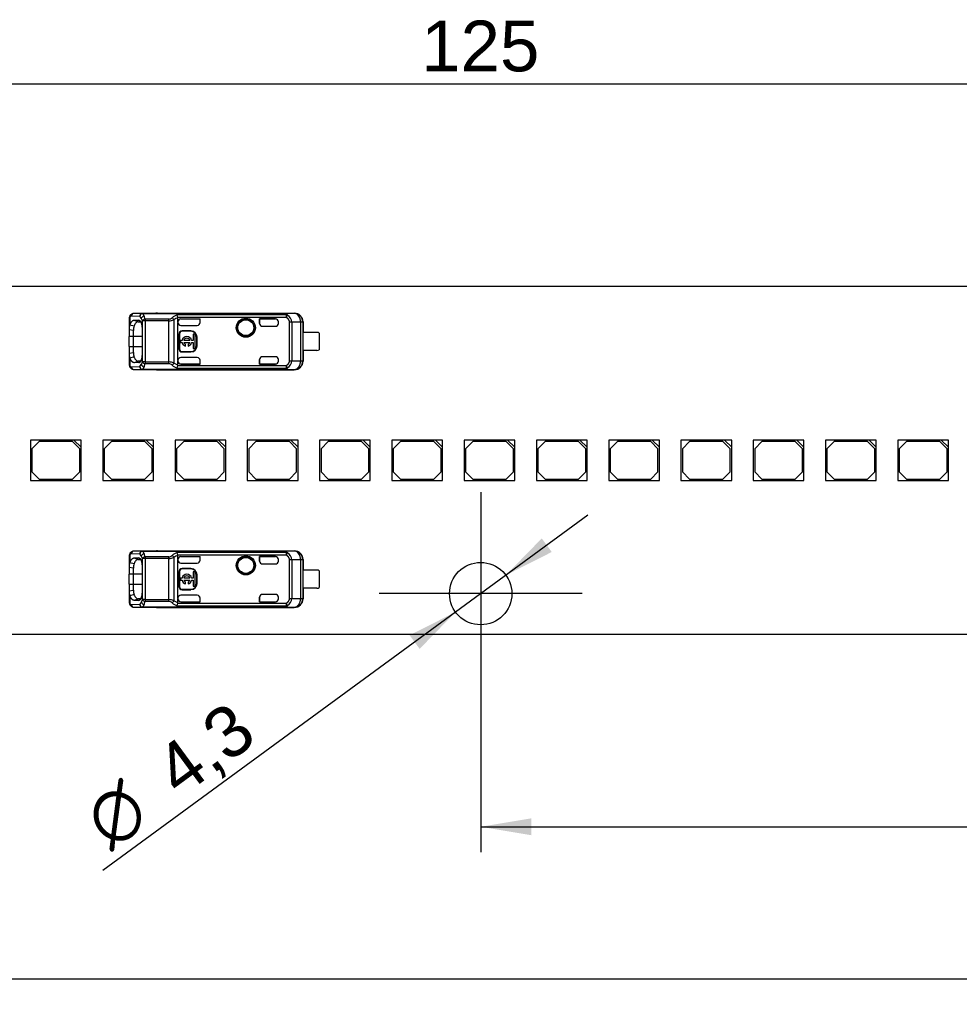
# Model space of a CAD drawing. Header units: millimetres. Extents: x 7 to 819, y 15 to 587.
# Tile 16 of 32: x 171 to 236, y 404 to 472. Entities that reach past the tile are written whole.
import ezdxf
from ezdxf.enums import TextEntityAlignment as Align
from ezdxf.lldxf.tags import DXFTag

# ---------------------------------------------------------------- set-up
doc = ezdxf.new("R2010")
doc.units = ezdxf.units.MM
doc.layers.add('Default', color=7, linetype='Continuous')
doc.layers.add('LINLED_560X24MM_', color=7, linetype='Continuous')
doc.styles.add('SEACAD_Arial', font='arial.ttf')
doc.styles.add('SEACAD_Solid_Edge_ANSI1_Symbols', font='semeca1.ttf')
tags = doc.linetypes.add('CENTER2', pattern=[28.575, 19.05, -3.175, 3.175, -3.175]).pattern_tags.tags
tags[10:11] = [DXFTag(74, 4), DXFTag(75, 0), DXFTag(340, '0'), DXFTag(46, 0.0), DXFTag(50, 0.0), DXFTag(44, 0.0), DXFTag(45, 0.0)]
tags[8:9] = [DXFTag(74, 4), DXFTag(75, 0), DXFTag(340, '0'), DXFTag(46, 0.0), DXFTag(50, 0.0), DXFTag(44, 0.0), DXFTag(45, 0.0)]
tags[6:7] = [DXFTag(74, 4), DXFTag(75, 0), DXFTag(340, '0'), DXFTag(46, 0.0), DXFTag(50, 0.0), DXFTag(44, 0.0), DXFTag(45, 0.0)]
tags[4:5] = [DXFTag(74, 4), DXFTag(75, 0), DXFTag(340, '0'), DXFTag(46, 0.0), DXFTag(50, 0.0), DXFTag(44, 0.0), DXFTag(45, 0.0)]
doc.dimstyles.new('ISO', dxfattribs={"dimtxt": 3.5, "dimasz": 3.5, "dimexe": 1.75, "dimexo": 0, "dimgap": 0.875, "dimtad": 1, "dimtxsty": 'SEACAD_Arial', "dimblk1": '_SE_FILLED', "dimblk2": '_SE_FILLED', "dimsah": 1, "dimcen": 1.75, "dimadec": 0, "dimazin": 0, "dimtfac": 0.5, "dimtdec": 3, "dimtmove": 0, "dimatfit": 3, "dimfxl": 1, "dimarcsym": 0})

# ---------------------------------------------------------------- blocks, each defined once
blk = doc.blocks.new('SEANNOT_GROUP9')
at = {"layer": 'Default', "color": 7, "linetype": 'CENTER2'}
for p, q in [((202.52, 439.412), (202.52, 425.412)), ((209.52, 432.412), (195.52, 432.412))]:
    blk.add_line(p, q, dxfattribs=at)
blk = doc.blocks.new('SE2')
at = {"layer": 'LINLED_560X24MM_', "color": 7, "linetype": 'Continuous'}
for p, q in [((262.87, 453.612), (142.17, 453.612)), ((178.27, 451.356), (178.27, 450.608)), ((178.33, 451.512), (178.33, 450.959)), ((179.006, 451.538), (178.424, 451.552)), ((179.194, 451.738), (178.612, 451.752)), ((180.219, 451.752), (178.612, 451.752)), ((178.615, 451.277), (178.943, 451.274)), ((178.615, 451.277), (178.898, 451.175)), ((178.898, 451.175), (179.064, 451.173)), ((178.993, 451.256), (178.943, 451.274)), ((179.186, 448.396), (179.186, 451.228)), ((179.374, 451.228), (179.186, 451.228)), ((179.194, 451.738), (179.194, 451.733)), ((179.194, 451.738), (188.982, 451.738)), ((179.194, 451.733), (188.982, 451.733)), ((181.014, 451.353), (179.374, 451.353)), ((179.374, 451.353), (179.374, 451.228)), ((181.014, 451.228), (179.374, 451.228)), ((179.374, 451.228), (179.374, 448.396)), ((180.22, 451.762), (180.22, 451.752)), ((180.22, 451.762), (189.666, 451.762)), ((181.014, 451.228), (181.014, 451.353)), ((181.014, 448.396), (181.014, 451.228)), ((181.354, 451.305), (181.354, 448.319)), ((189.11, 451.647), (181.576, 451.647)), ((189.11, 451.468), (181.635, 451.468)), ((181.637, 451.167), (181.637, 451.45)), ((181.637, 451.167), (181.637, 451.122)), ((181.637, 448.502), (181.637, 451.122)), ((181.837, 451.367), (183.17, 451.367)), ((181.837, 451.367), (181.837, 451.367)), ((181.837, 451.367), (183.167, 451.367)), ((183.167, 451.117), (183.167, 451.367)), ((183.17, 451.367), (183.167, 451.367)), ((183.167, 451.117), (183.17, 451.122)), ((183.17, 451.122), (183.17, 451.367)), ((187.27, 451.367), (187.27, 451.062)), ((188.37, 451.367), (187.27, 451.367)), ((187.27, 451.367), (187.273, 451.367)), ((187.273, 451.062), (187.273, 451.367)), ((187.273, 451.367), (188.37, 451.367)), ((188.37, 451.367), (188.37, 451.367)), ((188.57, 451.062), (188.57, 451.167)), ((189.654, 451.745), (188.982, 451.738)), ((188.982, 451.733), (188.982, 451.738)), ((189.11, 451.647), (189.11, 451.468)), ((189.11, 451.468), (189.196, 451.633)), ((189.338, 448.485), (189.338, 451.139)), ((189.491, 451.139), (189.338, 451.139)), ((190.113, 451.145), (189.491, 451.139)), ((189.491, 451.139), (189.491, 448.485)), ((189.656, 451.745), (189.666, 451.762)), ((190.253, 451.145), (190.113, 451.145)), ((190.113, 448.478), (190.113, 451.145)), ((190.27, 451.162), (190.253, 451.145)), ((190.253, 451.145), (190.253, 448.478)), ((190.27, 451.162), (190.27, 450.437)), ((178.57, 450.568), (178.27, 450.609)), ((178.27, 450.609), (178.27, 450.162)), ((178.33, 450.957), (178.612, 450.884)), ((178.57, 450.162), (178.57, 450.568)), ((179.166, 450.662), (179.166, 448.962)), ((181.837, 450.922), (182.97, 450.922)), ((181.937, 450.538), (181.937, 450.512)), ((182.537, 450.538), (181.937, 450.538)), ((182.537, 450.512), (181.937, 450.512)), ((182.537, 450.512), (182.537, 450.538)), ((187.27, 451.062), (187.273, 451.062)), ((187.47, 450.862), (188.37, 450.862)), ((190.268, 449.187), (190.268, 450.437)), ((191.22, 450.437), (190.268, 450.437)), ((178.57, 450.162), (178.27, 450.162)), ((178.27, 449.462), (178.27, 450.162)), ((179.166, 450.162), (178.57, 450.162)), ((178.57, 449.462), (178.57, 450.162)), ((181.737, 450.312), (181.71, 450.312)), ((181.71, 450.312), (181.71, 449.312)), ((181.737, 450.312), (181.737, 449.312)), ((181.921, 449.878), (181.817, 449.878)), ((181.817, 449.878), (181.817, 449.746)), ((182.458, 449.878), (182.045, 449.878)), ((182.685, 449.878), (182.582, 449.878)), ((182.817, 450.306), (182.685, 450.306)), ((182.685, 450.306), (182.685, 449.878)), ((182.817, 449.318), (182.817, 450.306)), ((182.963, 450.112), (182.937, 450.112)), ((182.937, 449.512), (182.937, 450.112)), ((182.963, 449.512), (182.963, 450.112)), ((191.37, 450.387), (191.37, 449.237)), ((178.27, 449.462), (178.57, 449.462)), ((178.27, 449.462), (178.27, 449.015)), ((178.57, 449.462), (179.166, 449.462)), ((178.57, 449.056), (178.57, 449.462)), ((181.71, 449.312), (181.737, 449.312)), ((181.817, 449.746), (181.921, 449.746)), ((181.937, 449.112), (181.937, 449.085)), ((181.937, 449.112), (182.537, 449.112)), ((181.937, 449.085), (182.537, 449.085)), ((182.045, 449.746), (182.458, 449.746)), ((182.169, 449.485), (182.169, 449.611)), ((182.335, 449.611), (182.335, 449.485)), ((182.537, 449.085), (182.537, 449.112)), ((182.582, 449.746), (182.685, 449.746)), ((182.685, 449.746), (182.685, 449.318)), ((182.685, 449.318), (182.817, 449.318)), ((182.937, 449.512), (182.963, 449.512)), ((191.22, 449.187), (190.268, 449.187)), ((190.27, 449.187), (190.27, 448.462)), ((178.27, 449.015), (178.57, 449.056)), ((178.27, 449.016), (178.27, 448.268)), ((178.612, 448.741), (178.33, 448.668)), ((178.33, 448.665), (178.33, 448.112)), ((178.898, 448.449), (178.615, 448.347)), ((179.066, 448.45), (178.898, 448.449)), ((179.374, 448.396), (179.186, 448.396)), ((179.374, 448.396), (181.014, 448.396)), ((179.374, 448.396), (179.374, 448.27)), ((181.014, 448.27), (181.014, 448.396)), ((181.637, 448.502), (181.637, 448.456)), ((181.637, 448.174), (181.637, 448.456)), ((182.97, 448.702), (181.837, 448.702)), ((183.167, 448.257), (183.167, 448.511)), ((183.17, 448.502), (183.167, 448.511)), ((183.17, 448.256), (183.17, 448.502)), ((187.273, 448.562), (187.27, 448.562)), ((187.27, 448.562), (187.27, 448.256)), ((187.273, 448.257), (187.273, 448.562)), ((188.37, 448.762), (187.47, 448.762)), ((188.57, 448.456), (188.57, 448.562)), ((189.338, 448.485), (189.491, 448.485)), ((189.491, 448.485), (190.113, 448.478)), ((190.113, 448.478), (190.253, 448.478)), ((190.253, 448.478), (190.27, 448.462)), ((178.424, 448.072), (179.006, 448.085)), ((178.612, 447.872), (179.194, 447.885)), ((178.612, 447.872), (180.219, 447.872)), ((178.943, 448.349), (178.615, 448.347)), ((178.943, 448.349), (178.998, 448.369)), ((179.194, 447.891), (179.194, 447.885)), ((179.194, 447.891), (188.982, 447.891)), ((188.982, 447.885), (179.194, 447.885)), ((181.014, 448.27), (179.374, 448.27)), ((180.22, 447.872), (180.22, 447.862)), ((180.22, 447.862), (189.666, 447.862)), ((181.637, 448.174), (181.354, 448.319)), ((181.577, 447.976), (189.11, 447.976)), ((181.637, 448.174), (181.635, 448.156)), ((181.635, 448.156), (189.11, 448.156)), ((181.837, 448.257), (183.167, 448.257)), ((181.837, 448.257), (181.837, 448.256)), ((181.837, 448.256), (183.17, 448.256)), ((183.17, 448.256), (183.167, 448.257)), ((187.27, 448.256), (187.273, 448.257)), ((187.27, 448.256), (188.37, 448.256)), ((187.273, 448.257), (188.37, 448.257)), ((188.37, 448.256), (188.37, 448.257)), ((188.982, 447.885), (188.982, 447.891)), ((188.982, 447.885), (189.654, 447.878)), ((189.11, 448.156), (189.11, 447.976)), ((189.196, 447.99), (189.11, 448.156)), ((189.666, 447.862), (189.656, 447.878)), ((174.467, 443.012), (171.467, 443.012)), ((171.467, 443.012), (171.467, 440.212)), ((174.967, 443.012), (174.467, 443.012)), ((174.467, 443.012), (174.967, 442.512)), ((174.967, 442.512), (174.967, 443.012)), ((179.452, 443.012), (176.452, 443.012)), ((176.452, 443.012), (176.452, 440.212)), ((179.952, 443.012), (179.452, 443.012)), ((179.452, 443.012), (179.952, 442.512)), ((179.952, 442.512), (179.952, 443.012)), ((184.437, 443.012), (181.437, 443.012)), ((181.437, 443.012), (181.437, 440.212)), ((184.937, 443.012), (184.437, 443.012)), ((184.437, 443.012), (184.937, 442.512)), ((184.937, 442.512), (184.937, 443.012)), ((189.422, 443.012), (186.422, 443.012)), ((186.422, 443.012), (186.422, 440.212)), ((189.922, 443.012), (189.422, 443.012)), ((189.422, 443.012), (189.922, 442.512)), ((189.922, 442.512), (189.922, 443.012)), ((194.407, 443.012), (191.407, 443.012)), ((191.407, 443.012), (191.407, 440.212)), ((194.907, 443.012), (194.407, 443.012)), ((194.407, 443.012), (194.907, 442.512)), ((194.907, 442.512), (194.907, 443.012)), ((199.392, 443.012), (196.392, 443.012)), ((196.392, 443.012), (196.392, 440.212)), ((199.892, 443.012), (199.392, 443.012)), ((199.392, 443.012), (199.892, 442.512)), ((199.892, 442.512), (199.892, 443.012)), ((204.377, 443.012), (201.377, 443.012)), ((201.377, 443.012), (201.377, 440.212)), ((204.877, 443.012), (204.377, 443.012)), ((204.377, 443.012), (204.877, 442.512)), ((204.877, 442.512), (204.877, 443.012)), ((209.362, 443.012), (206.362, 443.012)), ((206.362, 443.012), (206.362, 440.212)), ((209.862, 443.012), (209.362, 443.012)), ((209.362, 443.012), (209.862, 442.512)), ((209.862, 442.512), (209.862, 443.012)), ((214.347, 443.012), (211.347, 443.012)), ((211.347, 443.012), (211.347, 440.212)), ((214.847, 443.012), (214.347, 443.012)), ((214.347, 443.012), (214.847, 442.512)), ((214.847, 442.512), (214.847, 443.012)), ((219.332, 443.012), (216.332, 443.012)), ((216.332, 443.012), (216.332, 440.212)), ((219.832, 443.012), (219.332, 443.012)), ((219.332, 443.012), (219.832, 442.512)), ((219.832, 442.512), (219.832, 443.012)), ((224.317, 443.012), (221.317, 443.012)), ((221.317, 443.012), (221.317, 440.212)), ((224.817, 443.012), (224.317, 443.012)), ((224.317, 443.012), (224.817, 442.512)), ((224.817, 442.512), (224.817, 443.012)), ((229.302, 443.012), (226.302, 443.012)), ((226.302, 443.012), (226.302, 440.212)), ((229.802, 443.012), (229.302, 443.012)), ((229.302, 443.012), (229.802, 442.512)), ((229.802, 442.512), (229.802, 443.012)), ((234.287, 443.012), (231.287, 443.012)), ((231.287, 443.012), (231.287, 440.212)), ((234.787, 443.012), (234.287, 443.012)), ((234.287, 443.012), (234.787, 442.512)), ((234.787, 442.512), (234.787, 443.012)), ((172.067, 442.912), (171.567, 442.412)), ((171.567, 442.412), (171.567, 440.812)), ((174.367, 442.912), (172.067, 442.912)), ((174.867, 442.412), (174.367, 442.912)), ((174.867, 440.812), (174.867, 442.412)), ((174.967, 440.212), (174.967, 442.512)), ((177.052, 442.912), (176.552, 442.412)), ((176.552, 442.412), (176.552, 440.812)), ((179.352, 442.912), (177.052, 442.912)), ((179.852, 442.412), (179.352, 442.912)), ((179.852, 440.812), (179.852, 442.412)), ((179.952, 440.212), (179.952, 442.512)), ((182.037, 442.912), (181.537, 442.412)), ((181.537, 442.412), (181.537, 440.812)), ((184.337, 442.912), (182.037, 442.912)), ((184.837, 442.412), (184.337, 442.912)), ((184.837, 440.812), (184.837, 442.412)), ((184.937, 440.212), (184.937, 442.512)), ((187.022, 442.912), (186.522, 442.412)), ((186.522, 442.412), (186.522, 440.812)), ((189.322, 442.912), (187.022, 442.912)), ((189.822, 442.412), (189.322, 442.912)), ((189.822, 440.812), (189.822, 442.412)), ((189.922, 440.212), (189.922, 442.512)), ((192.007, 442.912), (191.507, 442.412)), ((191.507, 442.412), (191.507, 440.812)), ((194.307, 442.912), (192.007, 442.912)), ((194.807, 442.412), (194.307, 442.912)), ((194.807, 440.812), (194.807, 442.412)), ((194.907, 440.212), (194.907, 442.512)), ((196.992, 442.912), (196.492, 442.412)), ((196.492, 442.412), (196.492, 440.812)), ((199.292, 442.912), (196.992, 442.912)), ((199.792, 442.412), (199.292, 442.912)), ((199.792, 440.812), (199.792, 442.412)), ((199.892, 440.212), (199.892, 442.512)), ((201.977, 442.912), (201.477, 442.412)), ((201.477, 442.412), (201.477, 440.812)), ((204.277, 442.912), (201.977, 442.912)), ((204.777, 442.412), (204.277, 442.912)), ((204.777, 440.812), (204.777, 442.412)), ((204.877, 440.212), (204.877, 442.512)), ((206.962, 442.912), (206.462, 442.412)), ((206.462, 442.412), (206.462, 440.812)), ((209.262, 442.912), (206.962, 442.912)), ((209.762, 442.412), (209.262, 442.912)), ((209.762, 440.812), (209.762, 442.412)), ((209.862, 440.212), (209.862, 442.512)), ((211.947, 442.912), (211.447, 442.412)), ((211.447, 442.412), (211.447, 440.812)), ((214.247, 442.912), (211.947, 442.912)), ((214.747, 442.412), (214.247, 442.912)), ((214.747, 440.812), (214.747, 442.412)), ((214.847, 440.212), (214.847, 442.512)), ((216.932, 442.912), (216.432, 442.412)), ((216.432, 442.412), (216.432, 440.812)), ((219.232, 442.912), (216.932, 442.912)), ((219.732, 442.412), (219.232, 442.912)), ((219.732, 440.812), (219.732, 442.412)), ((219.832, 440.212), (219.832, 442.512)), ((221.917, 442.912), (221.417, 442.412)), ((221.417, 442.412), (221.417, 440.812)), ((224.217, 442.912), (221.917, 442.912)), ((224.717, 442.412), (224.217, 442.912)), ((224.717, 440.812), (224.717, 442.412)), ((224.817, 440.212), (224.817, 442.512)), ((226.902, 442.912), (226.402, 442.412)), ((226.402, 442.412), (226.402, 440.812)), ((229.202, 442.912), (226.902, 442.912)), ((229.702, 442.412), (229.202, 442.912)), ((229.702, 440.812), (229.702, 442.412)), ((229.802, 440.212), (229.802, 442.512)), ((231.887, 442.912), (231.387, 442.412)), ((231.387, 442.412), (231.387, 440.812)), ((234.187, 442.912), (231.887, 442.912)), ((234.687, 442.412), (234.187, 442.912)), ((234.687, 440.812), (234.687, 442.412)), ((234.787, 440.212), (234.787, 442.512)), ((171.567, 440.812), (172.067, 440.312)), ((172.067, 440.312), (174.367, 440.312)), ((174.367, 440.312), (174.867, 440.812)), ((176.552, 440.812), (177.052, 440.312)), ((177.052, 440.312), (179.352, 440.312)), ((179.352, 440.312), (179.852, 440.812)), ((181.537, 440.812), (182.037, 440.312)), ((182.037, 440.312), (184.337, 440.312)), ((184.337, 440.312), (184.837, 440.812)), ((186.522, 440.812), (187.022, 440.312)), ((187.022, 440.312), (189.322, 440.312)), ((189.322, 440.312), (189.822, 440.812)), ((191.507, 440.812), (192.007, 440.312)), ((192.007, 440.312), (194.307, 440.312)), ((194.307, 440.312), (194.807, 440.812)), ((196.492, 440.812), (196.992, 440.312)), ((196.992, 440.312), (199.292, 440.312)), ((199.292, 440.312), (199.792, 440.812)), ((201.477, 440.812), (201.977, 440.312)), ((201.977, 440.312), (204.277, 440.312)), ((204.277, 440.312), (204.777, 440.812)), ((206.462, 440.812), (206.962, 440.312)), ((206.962, 440.312), (209.262, 440.312)), ((209.262, 440.312), (209.762, 440.812)), ((211.447, 440.812), (211.947, 440.312)), ((211.947, 440.312), (214.247, 440.312)), ((214.247, 440.312), (214.747, 440.812)), ((216.432, 440.812), (216.932, 440.312)), ((216.932, 440.312), (219.232, 440.312)), ((219.232, 440.312), (219.732, 440.812)), ((221.417, 440.812), (221.917, 440.312)), ((221.917, 440.312), (224.217, 440.312)), ((224.217, 440.312), (224.717, 440.812)), ((226.402, 440.812), (226.902, 440.312)), ((226.902, 440.312), (229.202, 440.312)), ((229.202, 440.312), (229.702, 440.812)), ((231.387, 440.812), (231.887, 440.312)), ((231.887, 440.312), (234.187, 440.312)), ((234.187, 440.312), (234.687, 440.812)), ((171.467, 440.212), (174.967, 440.212)), ((176.452, 440.212), (179.952, 440.212)), ((181.437, 440.212), (184.937, 440.212)), ((186.422, 440.212), (189.922, 440.212)), ((191.407, 440.212), (194.907, 440.212)), ((196.392, 440.212), (199.892, 440.212)), ((201.377, 440.212), (204.877, 440.212)), ((206.362, 440.212), (209.862, 440.212)), ((211.347, 440.212), (214.847, 440.212)), ((216.332, 440.212), (219.832, 440.212)), ((221.317, 440.212), (224.817, 440.212)), ((226.302, 440.212), (229.802, 440.212)), ((231.287, 440.212), (234.787, 440.212)), ((178.27, 434.956), (178.27, 434.208)), ((178.33, 435.112), (178.33, 434.559)), ((179.006, 435.138), (178.424, 435.152)), ((179.194, 435.338), (178.612, 435.352)), ((180.219, 435.352), (178.612, 435.352)), ((178.615, 434.877), (178.943, 434.874)), ((178.615, 434.877), (178.898, 434.775)), ((178.993, 434.856), (178.943, 434.874)), ((179.186, 431.996), (179.186, 434.828)), ((179.374, 434.828), (179.186, 434.828)), ((179.194, 435.338), (179.194, 435.333)), ((179.194, 435.338), (188.982, 435.338)), ((179.194, 435.333), (188.982, 435.333)), ((181.014, 434.953), (179.374, 434.953)), ((179.374, 434.953), (179.374, 434.828)), ((181.014, 434.828), (179.374, 434.828)), ((179.374, 434.828), (179.374, 431.996)), ((180.22, 435.362), (180.22, 435.352)), ((180.22, 435.362), (189.666, 435.362)), ((181.014, 434.828), (181.014, 434.953)), ((181.014, 431.996), (181.014, 434.828)), ((181.354, 434.905), (181.354, 431.919)), ((189.11, 435.247), (181.576, 435.247)), ((189.11, 435.068), (181.635, 435.068)), ((181.637, 434.767), (181.637, 435.05)), ((181.837, 434.967), (183.17, 434.967)), ((181.837, 434.967), (181.837, 434.967)), ((181.837, 434.967), (183.167, 434.967)), ((183.167, 434.717), (183.167, 434.967)), ((183.17, 434.967), (183.167, 434.967)), ((183.17, 434.722), (183.17, 434.967)), ((187.27, 434.967), (187.27, 434.662)), ((188.37, 434.967), (187.27, 434.967)), ((187.27, 434.967), (187.273, 434.967)), ((187.273, 434.662), (187.273, 434.967)), ((187.273, 434.967), (188.37, 434.967)), ((188.37, 434.967), (188.37, 434.967)), ((189.654, 435.345), (188.982, 435.338)), ((188.982, 435.333), (188.982, 435.338)), ((189.11, 435.247), (189.11, 435.068)), ((189.11, 435.068), (189.196, 435.233)), ((189.656, 435.345), (189.666, 435.362)), ((178.57, 434.168), (178.27, 434.209)), ((178.27, 434.209), (178.27, 433.762)), ((178.33, 434.557), (178.612, 434.484)), ((178.57, 433.762), (178.57, 434.168)), ((178.898, 434.775), (179.064, 434.773)), ((179.166, 434.262), (179.166, 432.562)), ((181.637, 434.767), (181.637, 434.722)), ((181.637, 432.102), (181.637, 434.722)), ((181.837, 434.522), (182.97, 434.522)), ((181.937, 434.138), (181.937, 434.112)), ((182.537, 434.138), (181.937, 434.138)), ((182.537, 434.112), (182.537, 434.138)), ((183.167, 434.717), (183.17, 434.722)), ((187.27, 434.662), (187.273, 434.662)), ((187.47, 434.462), (188.37, 434.462)), ((188.57, 434.662), (188.57, 434.767)), ((189.338, 432.085), (189.338, 434.739)), ((189.491, 434.739), (189.338, 434.739)), ((190.113, 434.745), (189.491, 434.739)), ((189.491, 434.739), (189.491, 432.085)), ((190.253, 434.745), (190.113, 434.745)), ((190.113, 432.078), (190.113, 434.745)), ((190.27, 434.762), (190.253, 434.745)), ((190.253, 434.745), (190.253, 432.078)), ((190.27, 434.762), (190.27, 434.037)), ((178.57, 433.762), (178.27, 433.762)), ((178.27, 433.062), (178.27, 433.762)), ((179.166, 433.762), (178.57, 433.762)), ((178.57, 433.062), (178.57, 433.762)), ((181.737, 433.912), (181.71, 433.912)), ((181.71, 433.912), (181.71, 432.912)), ((181.737, 433.912), (181.737, 432.912)), ((181.921, 433.478), (181.817, 433.478)), ((181.817, 433.478), (181.817, 433.346)), ((182.537, 434.112), (181.937, 434.112)), ((182.458, 433.478), (182.045, 433.478)), ((182.685, 433.478), (182.582, 433.478)), ((182.817, 433.906), (182.685, 433.906)), ((182.685, 433.906), (182.685, 433.478)), ((182.817, 432.918), (182.817, 433.906)), ((182.963, 433.712), (182.937, 433.712)), ((182.937, 433.112), (182.937, 433.712)), ((182.963, 433.112), (182.963, 433.712)), ((190.268, 432.787), (190.268, 434.037)), ((191.22, 434.037), (190.268, 434.037)), ((191.37, 433.987), (191.37, 432.837)), ((178.27, 433.062), (178.57, 433.062)), ((178.27, 433.062), (178.27, 432.615)), ((178.57, 433.062), (179.166, 433.062)), ((178.57, 432.656), (178.57, 433.062)), ((181.71, 432.912), (181.737, 432.912)), ((181.817, 433.346), (181.921, 433.346)), ((182.045, 433.346), (182.458, 433.346)), ((182.169, 433.085), (182.169, 433.211)), ((182.335, 433.211), (182.335, 433.085)), ((182.582, 433.346), (182.685, 433.346)), ((182.685, 433.346), (182.685, 432.918)), ((182.685, 432.918), (182.817, 432.918)), ((182.937, 433.112), (182.963, 433.112)), ((191.22, 432.787), (190.268, 432.787)), ((190.27, 432.787), (190.27, 432.062)), ((178.27, 432.615), (178.57, 432.656)), ((178.27, 432.616), (178.27, 431.868)), ((178.612, 432.341), (178.33, 432.268)), ((178.33, 432.265), (178.33, 431.712)), ((181.637, 432.102), (181.637, 432.056)), ((182.97, 432.302), (181.837, 432.302)), ((181.937, 432.712), (181.937, 432.685)), ((181.937, 432.712), (182.537, 432.712)), ((181.937, 432.685), (182.537, 432.685)), ((182.537, 432.685), (182.537, 432.712)), ((183.167, 431.857), (183.167, 432.111)), ((183.17, 432.102), (183.167, 432.111)), ((183.17, 431.856), (183.17, 432.102)), ((187.273, 432.162), (187.27, 432.162)), ((187.27, 432.162), (187.27, 431.856)), ((187.273, 431.857), (187.273, 432.162)), ((188.37, 432.362), (187.47, 432.362)), ((188.57, 432.056), (188.57, 432.162)), ((189.338, 432.085), (189.491, 432.085)), ((189.491, 432.085), (190.113, 432.078)), ((178.424, 431.672), (179.006, 431.685)), ((178.612, 431.472), (179.194, 431.485)), ((178.612, 431.472), (180.219, 431.472)), ((178.898, 432.049), (178.615, 431.947)), ((178.943, 431.949), (178.615, 431.947)), ((179.066, 432.05), (178.898, 432.049)), ((178.943, 431.949), (178.998, 431.969)), ((179.374, 431.996), (179.186, 431.996)), ((179.194, 431.491), (179.194, 431.485)), ((179.194, 431.491), (188.982, 431.491)), ((188.982, 431.485), (179.194, 431.485)), ((179.374, 431.996), (181.014, 431.996)), ((179.374, 431.996), (179.374, 431.87)), ((181.014, 431.87), (179.374, 431.87)), ((180.22, 431.472), (180.22, 431.462)), ((180.22, 431.462), (189.666, 431.462)), ((181.014, 431.87), (181.014, 431.996)), ((181.637, 431.774), (181.354, 431.919)), ((181.577, 431.576), (189.11, 431.576)), ((181.637, 431.774), (181.635, 431.756)), ((181.635, 431.756), (189.11, 431.756)), ((181.637, 431.774), (181.637, 432.056)), ((181.837, 431.857), (183.167, 431.857)), ((181.837, 431.857), (181.837, 431.856)), ((181.837, 431.856), (183.17, 431.856)), ((183.17, 431.856), (183.167, 431.857)), ((187.27, 431.856), (187.273, 431.857)), ((187.27, 431.856), (188.37, 431.856)), ((187.273, 431.857), (188.37, 431.857)), ((188.37, 431.856), (188.37, 431.857)), ((188.982, 431.485), (188.982, 431.491)), ((188.982, 431.485), (189.654, 431.478)), ((189.11, 431.756), (189.11, 431.576)), ((189.196, 431.59), (189.11, 431.756)), ((189.666, 431.462), (189.656, 431.478)), ((190.113, 432.078), (190.253, 432.078)), ((190.253, 432.078), (190.27, 432.062)), ((142.17, 429.612), (262.87, 429.612))]:
    blk.add_line(p, q, dxfattribs=at)
for centre, radius in [((186.32, 450.762), 0.657), ((186.32, 450.762), 0.586), ((186.32, 450.762), 0.552), ((186.32, 450.762), 0.55), ((186.32, 434.362), 0.657), ((186.32, 434.362), 0.586), ((186.32, 434.362), 0.552), ((186.32, 434.362), 0.55), ((202.52, 432.412), 2.15)]:
    blk.add_circle(centre, radius, dxfattribs=at)
for centre, radius, start, end in [((178.659, 451.383), 0.39, 134.6399, 185.43974), ((178.496, 451.535), 0.167, 132.13625, 188.18025), ((178.614, 451.419), 0.333, 89.16651, 133.97303), ((178.619, 451.557), 0.195, 92.0033, 181.51183), ((179.212, 451.527), 0.207, 95.1634, 176.88603), ((178.789, 451.248), 0.362, 26.77466, 53.25524), ((179.36, 451.321), 0.264, 103.13685, 159.99536), ((178.211, 450.943), 1.015, 16.25103, 27.44263), ((179.403, 451.106), 0.249, 96.74482, 150.7526), ((178.921, 451.431), 0.407, 21.14231, 47.85712), ((178.135, 451.072), 1.27, 12.7997, 23.48751), ((180.994, 451.72), 0.368, 273.14824, 312.18165), ((181.004, 452.056), 0.829, 270.69373, 294.97087), ((182.067, 450.44), 1.304, 112.11544, 129.33117), ((181.013, 451.151), 0.374, 24.29758, 52.51656), ((182.122, 450.152), 1.386, 110.5131, 123.67504), ((181.165, 451.412), 0.473, 6.78625, 29.79904), ((189.119, 451.434), 0.213, 68.96322, 92.44914), ((188.908, 451.126), 0.583, 1.24479, 60.4152), ((189.653, 451.145), 0.6, 0.00436, 89.8384), ((179.008, 450.661), 0.741, 156.26512, 184.09749), ((179.708, 450.575), 1.138, 164.20658, 180.38348), ((181.937, 450.312), 0.226, 90, 180), ((181.937, 450.312), 0.2, 90, 180), ((182.537, 450.112), 0.426, 0, 90), ((182.537, 450.112), 0.4, 0, 90), ((188.37, 451.062), 0.2, 270, 0), ((191.22, 450.187), 0.25, 53.1301, 90), ((182.252, 449.812), 0.337, 11.32726, 168.67274), ((182.252, 449.812), 0.217, 17.78466, 162.21534), ((181.937, 449.312), 0.226, 180, 270), ((181.937, 449.312), 0.2, 180, 270), ((182.252, 449.812), 0.337, 191.32726, 255.79581), ((182.252, 449.812), 0.217, 197.78466, 247.56802), ((182.252, 449.812), 0.337, 284.20419, 348.67274), ((182.252, 449.812), 0.217, 292.43198, 342.21534), ((182.537, 449.512), 0.4, 270, 0), ((182.537, 449.512), 0.426, 270, 0), ((191.22, 449.437), 0.25, 270, 306.8699), ((179.013, 448.964), 0.745, 175.97465, 203.65539), ((179.572, 449.03), 1.003, 178.51585, 196.90988), ((178.286, 448.65), 0.935, 332.08348, 344.23539), ((179.404, 448.518), 0.249, 209.28627, 263.16848), ((181.003, 447.562), 0.835, 65.11343, 89.22174), ((188.37, 448.562), 0.2, 0, 90), ((188.91, 448.496), 0.581, 299.46892, 358.87195), ((189.653, 448.479), 0.6, 270.167, 359.99564), ((178.658, 448.24), 0.39, 174.52975, 225.37995), ((178.496, 448.088), 0.168, 171.87116, 227.8744), ((178.614, 448.205), 0.333, 226.0592, 270.82802), ((178.619, 448.066), 0.195, 178.48003, 268.00094), ((178.789, 448.375), 0.362, 306.73963, 333.22778), ((179.212, 448.097), 0.207, 183.11402, 264.83719), ((179.36, 448.303), 0.264, 200.0118, 256.88186), ((178.921, 448.192), 0.407, 312.13882, 338.88527), ((178.131, 448.554), 1.275, 336.52963, 347.17013), ((180.995, 447.904), 0.367, 47.8882, 86.98128), ((180.979, 448.501), 0.417, 308.87868, 334.10694), ((182.046, 449.15), 1.263, 230.3962, 248.22145), ((180.808, 448.324), 0.844, 335.65307, 348.46555), ((189.119, 448.19), 0.213, 267.5508, 291.03601), ((178.659, 434.983), 0.39, 134.6399, 185.43974), ((178.496, 435.135), 0.167, 132.13625, 188.18025), ((178.614, 435.019), 0.333, 89.16651, 133.97303), ((178.619, 435.157), 0.195, 92.0033, 181.51183), ((179.212, 435.127), 0.207, 95.1634, 176.88603), ((178.789, 434.848), 0.362, 26.77466, 53.25524), ((179.36, 434.921), 0.264, 103.13685, 159.99536), ((178.211, 434.543), 1.015, 16.25103, 27.44263), ((179.403, 434.706), 0.249, 96.74482, 150.7526), ((178.921, 435.031), 0.407, 21.14231, 47.85712), ((178.135, 434.672), 1.27, 12.7997, 23.48751), ((180.994, 435.32), 0.368, 273.14824, 312.18165), ((181.004, 435.656), 0.829, 270.69373, 294.97087), ((182.067, 434.04), 1.304, 112.11544, 129.33117), ((181.013, 434.751), 0.374, 24.29758, 52.51656), ((182.122, 433.752), 1.386, 110.5131, 123.67504), ((181.165, 435.012), 0.473, 6.78625, 29.79904), ((189.119, 435.034), 0.213, 68.96322, 92.44914), ((188.908, 434.726), 0.583, 1.24479, 60.4152), ((189.653, 434.745), 0.6, 0.00436, 89.8384), ((179.008, 434.261), 0.741, 156.26512, 184.09749), ((179.708, 434.175), 1.138, 164.20658, 180.38348), ((181.937, 433.912), 0.226, 90, 180), ((182.537, 433.712), 0.426, 0, 90), ((188.37, 434.662), 0.2, 270, 0), ((181.937, 433.912), 0.2, 90, 180), ((182.252, 433.412), 0.337, 11.32726, 168.67274), ((182.252, 433.412), 0.217, 17.78466, 162.21534), ((182.537, 433.712), 0.4, 0, 90), ((191.22, 433.787), 0.25, 53.1301, 90), ((181.937, 432.912), 0.226, 180, 270), ((181.937, 432.912), 0.2, 180, 270), ((182.252, 433.412), 0.337, 191.32726, 255.79581), ((182.252, 433.412), 0.217, 197.78466, 247.56802), ((182.252, 433.412), 0.337, 284.20419, 348.67274), ((182.252, 433.412), 0.217, 292.43198, 342.21534), ((182.537, 433.112), 0.4, 270, 0), ((182.537, 433.112), 0.426, 270, 0), ((191.22, 433.037), 0.25, 270, 306.8699), ((179.013, 432.564), 0.745, 175.97465, 203.65539), ((179.572, 432.63), 1.003, 178.51585, 196.90988), ((188.37, 432.162), 0.2, 0, 90), ((188.91, 432.096), 0.581, 299.46892, 358.87195), ((178.658, 431.84), 0.39, 174.52975, 225.37995), ((178.496, 431.688), 0.168, 171.87116, 227.8744), ((178.614, 431.805), 0.333, 226.0592, 270.82802), ((178.619, 431.666), 0.195, 178.48003, 268.00094), ((178.789, 431.975), 0.362, 306.73963, 333.22778), ((179.212, 431.697), 0.207, 183.11402, 264.83719), ((178.286, 432.25), 0.935, 332.08348, 344.23539), ((179.36, 431.903), 0.264, 200.0118, 256.88186), ((179.404, 432.118), 0.249, 209.28627, 263.16848), ((178.921, 431.792), 0.407, 312.13882, 338.88527), ((178.131, 432.154), 1.275, 336.52963, 347.17013), ((181.003, 431.162), 0.835, 65.11343, 89.22174), ((180.995, 431.504), 0.367, 47.8882, 86.98128), ((180.979, 432.101), 0.417, 308.87868, 334.10694), ((182.046, 432.75), 1.263, 230.3962, 248.22145), ((180.808, 431.924), 0.844, 335.65307, 348.46555), ((189.119, 431.79), 0.213, 267.5508, 291.03601), ((189.653, 432.079), 0.6, 270.167, 359.99564)]:
    blk.add_arc(centre, radius, start, end, dxfattribs=at)
for centre, major_axis, ratio, start_param, end_param in [((178.422, 450.652), (0, -0.9), 0.34204, 3.132977, 3.442996), ((179.194, 451.538), (-0.005, -0.2), 0.939661, 3.16702, 4.734916), ((180.22, 451.162), (0, -0.6), 0.999962, 3.141593, 3.321417), ((181.837, 451.167), (0, -0.2), 0.999994, 3.140535, 4.712389), ((181.837, 451.167), (0, -0.2), 0.999994, 3.140004, 4.712389), ((181.837, 451.122), (0, -0.2), 0.999848, 4.712389, 6.283185), ((182.97, 451.122), (-0.141, -0.141), 0.999695, 0.785246, 2.356347), ((182.967, 451.119), (-0.141, -0.141), 0.999695, 1.570796, 2.343651), ((188.37, 451.167), (0, -0.2), 0.999994, 1.570796, 3.141593), ((188.37, 451.167), (0, -0.2), 0.999994, 1.570796, 3.141593), ((189.653, 451.145), (0.006, -0.6), 0.766027, 1.56283, 3.125796), ((189.67, 451.162), (-0.424, -0.424), 0.999924, 2.356233, 3.933355), ((187.47, 451.062), (0.2, 0), 0.999848, 3.141593, 4.712389), ((187.473, 451.062), (0.2, 0), 0.999848, 3.141593, 4.712389), ((181.837, 448.502), (0, 0.2), 0.999848, 0, 1.570796), ((181.837, 448.457), (0, 0.2), 0.999994, 1.570796, 3.141593), ((181.837, 448.456), (0, 0.2), 0.999994, 1.570796, 3.141593), ((182.97, 448.502), (-0.141, 0.141), 0.999695, 3.926839, 5.497939), ((182.967, 448.504), (-0.141, 0.141), 0.999695, 3.9588, 4.712389), ((187.47, 448.562), (0.2, 0), 0.999848, 1.570796, 3.141593), ((187.473, 448.562), (0.2, 0), 0.999848, 1.570796, 3.141593), ((188.37, 448.457), (0, 0.2), 0.999994, 3.141593, 4.712389), ((188.37, 448.456), (0, 0.2), 0.999994, 3.141593, 4.712389), ((189.653, 448.478), (-0.006, -0.6), 0.766027, 0.015856, 1.578763), ((189.67, 448.462), (-0.424, 0.424), 0.999924, 2.349833, 3.926953), ((178.422, 448.973), (0.001, 0.902), 0.342128, 2.840877, 3.150375), ((179.194, 448.085), (0.005, -0.2), 0.939661, 4.689876, 6.257716), ((180.22, 448.462), (0, -0.6), 0.999962, 6.103357, 6.283185), ((178.422, 434.252), (0, -0.9), 0.34204, 3.132977, 3.442996), ((179.194, 435.138), (-0.005, -0.2), 0.939661, 3.16702, 4.734916), ((180.22, 434.762), (0, -0.6), 0.999962, 3.141593, 3.321417), ((181.837, 434.767), (0, -0.2), 0.999994, 3.140535, 4.712389), ((181.837, 434.767), (0, -0.2), 0.999994, 3.140004, 4.712389), ((188.37, 434.767), (0, -0.2), 0.999994, 1.570796, 3.141593), ((188.37, 434.767), (0, -0.2), 0.999994, 1.570796, 3.141593), ((189.653, 434.745), (0.006, -0.6), 0.766027, 1.56283, 3.125796), ((189.67, 434.762), (-0.424, -0.424), 0.999924, 2.356233, 3.933355), ((181.837, 434.722), (0, -0.2), 0.999848, 4.712389, 6.283185), ((182.97, 434.722), (-0.141, -0.141), 0.999695, 0.785246, 2.356347), ((182.967, 434.719), (-0.141, -0.141), 0.999695, 1.570796, 2.343651), ((187.47, 434.662), (0.2, 0), 0.999848, 3.141593, 4.712389), ((187.473, 434.662), (0.2, 0), 0.999848, 3.141593, 4.712389), ((181.837, 432.102), (0, 0.2), 0.999848, 0, 1.570796), ((182.97, 432.102), (-0.141, 0.141), 0.999695, 3.926839, 5.497939), ((182.967, 432.104), (-0.141, 0.141), 0.999695, 3.9588, 4.712389), ((187.47, 432.162), (0.2, 0), 0.999848, 1.570796, 3.141593), ((187.473, 432.162), (0.2, 0), 0.999848, 1.570796, 3.141593), ((178.422, 432.573), (0.001, 0.902), 0.342128, 2.840877, 3.150375), ((179.194, 431.685), (0.005, -0.2), 0.939661, 4.689876, 6.257716), ((180.22, 432.062), (0, -0.6), 0.999962, 6.103357, 6.283185), ((181.837, 432.057), (0, 0.2), 0.999994, 1.570796, 3.141593), ((181.837, 432.056), (0, 0.2), 0.999994, 1.570796, 3.141593), ((188.37, 432.057), (0, 0.2), 0.999994, 3.141593, 4.712389), ((188.37, 432.056), (0, 0.2), 0.999994, 3.141593, 4.712389), ((189.653, 432.078), (-0.006, -0.6), 0.766027, 0.015856, 1.578763), ((189.67, 432.062), (-0.424, 0.424), 0.999924, 2.349833, 3.926953)]:
    blk.add_ellipse(centre, major_axis=major_axis, ratio=ratio, start_param=start_param, end_param=end_param, dxfattribs=at)
for points, degree, knots in [([(178.33, 451.512), (178.322, 451.505), (178.306, 451.491), (178.289, 451.465), (178.278, 451.433), (178.271, 451.398), (178.27, 451.37), (178.27, 451.356)], 3, [0, 0, 0, 0, 0.20636, 0.408491, 0.607418, 0.804218, 1, 1, 1, 1]), ([(178.898, 451.174), (178.898, 451.175), (178.87, 451.175), (178.817, 451.162), (178.742, 451.103), (178.673, 451.011), (178.632, 450.926), (178.612, 450.885)], 3, [0, 0, 0, 0, 0.000046, 0.262507, 0.516593, 0.762391, 1, 1, 1, 1]), ([(178.943, 451.275), (179.036, 451.267), (179.101, 451.092), (179.166, 450.917), (179.166, 450.662)], 2, [0, 0, 0, 0.5, 0.5, 1, 1, 1]), ([(188.982, 451.738), (188.996, 451.738), (189.024, 451.737), (189.062, 451.732), (189.095, 451.725), (189.13, 451.71), (189.166, 451.684), (189.185, 451.652), (189.196, 451.633)], 3, [0, 0, 0, 0, 0.120723, 0.235221, 0.34634, 0.457185, 0.682198, 1, 1, 1, 1]), ([(189.11, 451.647), (189.108, 451.659), (189.104, 451.68), (189.088, 451.704), (189.063, 451.719), (189.027, 451.729), (188.997, 451.732), (188.982, 451.733)], 3, [0, 0, 0, 0, 0.272042, 0.497908, 0.684926, 0.845835, 1, 1, 1, 1]), ([(189.338, 451.139), (189.336, 451.236), (189.277, 451.323), (189.219, 451.408), (189.11, 451.468)], 2, [0, 0, 0, 0.5, 0.5, 1, 1, 1]), ([(178.615, 448.348), (178.536, 448.346), (178.46, 448.431), (178.386, 448.514), (178.33, 448.665)], 2, [0, 0, 0, 0.50021, 0.50021, 1, 1, 1]), ([(178.612, 448.739), (178.622, 448.718), (178.643, 448.674), (178.677, 448.615), (178.714, 448.561), (178.755, 448.514), (178.8, 448.478), (178.847, 448.453), (178.881, 448.45), (178.898, 448.45)], 3, [0, 0, 0, 0, 0.117572, 0.243562, 0.377981, 0.520832, 0.67212, 0.831843, 1, 1, 1, 1]), ([(179.167, 448.962), (179.164, 448.709), (179.101, 448.532), (179.038, 448.353), (178.944, 448.348)], 2, [0, 0, 0, 0.5, 0.5, 1, 1, 1]), ([(189.11, 448.156), (189.217, 448.215), (189.277, 448.301), (189.336, 448.386), (189.338, 448.485)], 2, [0, 0, 0, 0.5, 0.5, 1, 1, 1]), ([(178.27, 448.268), (178.27, 448.25), (178.272, 448.216), (178.282, 448.174), (178.3, 448.138), (178.32, 448.121), (178.33, 448.112)], 3, [0, 0, 0, 0, 0.244652, 0.491458, 0.742562, 1, 1, 1, 1]), ([(189.196, 447.99), (189.188, 447.977), (189.175, 447.953), (189.149, 447.927), (189.117, 447.906), (189.063, 447.889), (189.01, 447.887), (188.982, 447.885)], 3, [0, 0, 0, 0, 0.225106, 0.406821, 0.546306, 0.765172, 1, 1, 1, 1]), ([(188.982, 447.891), (188.993, 447.891), (189.014, 447.893), (189.042, 447.898), (189.065, 447.906), (189.083, 447.917), (189.097, 447.932), (189.106, 447.951), (189.109, 447.968), (189.11, 447.976)], 3, [0, 0, 0, 0, 0.110474, 0.221192, 0.340028, 0.473427, 0.625996, 0.800833, 1, 1, 1, 1]), ([(178.33, 435.112), (178.322, 435.105), (178.306, 435.091), (178.289, 435.065), (178.278, 435.033), (178.271, 434.998), (178.27, 434.97), (178.27, 434.956)], 3, [0, 0, 0, 0, 0.20636, 0.408491, 0.607418, 0.804218, 1, 1, 1, 1]), ([(178.943, 434.875), (179.036, 434.867), (179.101, 434.692), (179.166, 434.517), (179.166, 434.262)], 2, [0, 0, 0, 0.5, 0.5, 1, 1, 1]), ([(188.982, 435.338), (188.996, 435.338), (189.024, 435.337), (189.062, 435.332), (189.095, 435.325), (189.13, 435.31), (189.166, 435.284), (189.185, 435.252), (189.196, 435.233)], 3, [0, 0, 0, 0, 0.120723, 0.235221, 0.34634, 0.457185, 0.682198, 1, 1, 1, 1]), ([(189.11, 435.247), (189.108, 435.259), (189.104, 435.28), (189.088, 435.304), (189.063, 435.319), (189.027, 435.329), (188.997, 435.332), (188.982, 435.333)], 3, [0, 0, 0, 0, 0.272042, 0.497908, 0.684926, 0.845835, 1, 1, 1, 1]), ([(189.338, 434.739), (189.336, 434.836), (189.277, 434.923), (189.219, 435.008), (189.11, 435.068)], 2, [0, 0, 0, 0.5, 0.5, 1, 1, 1]), ([(178.898, 434.774), (178.898, 434.775), (178.87, 434.775), (178.817, 434.762), (178.742, 434.703), (178.673, 434.611), (178.632, 434.526), (178.612, 434.485)], 3, [0, 0, 0, 0, 0.000046, 0.262507, 0.516593, 0.762391, 1, 1, 1, 1]), ([(178.615, 431.948), (178.536, 431.946), (178.46, 432.031), (178.386, 432.114), (178.33, 432.265)], 2, [0, 0, 0, 0.50021, 0.50021, 1, 1, 1]), ([(178.612, 432.339), (178.622, 432.318), (178.643, 432.274), (178.677, 432.215), (178.714, 432.161), (178.755, 432.114), (178.8, 432.078), (178.847, 432.053), (178.881, 432.05), (178.898, 432.05)], 3, [0, 0, 0, 0, 0.117572, 0.243562, 0.377981, 0.520832, 0.67212, 0.831843, 1, 1, 1, 1]), ([(179.167, 432.562), (179.164, 432.309), (179.101, 432.132), (179.038, 431.953), (178.944, 431.948)], 2, [0, 0, 0, 0.5, 0.5, 1, 1, 1]), ([(189.11, 431.756), (189.217, 431.815), (189.277, 431.901), (189.336, 431.986), (189.338, 432.085)], 2, [0, 0, 0, 0.5, 0.5, 1, 1, 1]), ([(178.27, 431.868), (178.27, 431.85), (178.272, 431.816), (178.282, 431.774), (178.3, 431.738), (178.32, 431.721), (178.33, 431.712)], 3, [0, 0, 0, 0, 0.244652, 0.491458, 0.742562, 1, 1, 1, 1]), ([(189.196, 431.59), (189.188, 431.577), (189.175, 431.553), (189.149, 431.527), (189.117, 431.506), (189.063, 431.489), (189.01, 431.487), (188.982, 431.485)], 3, [0, 0, 0, 0, 0.225106, 0.406821, 0.546306, 0.765172, 1, 1, 1, 1]), ([(188.982, 431.491), (188.993, 431.491), (189.014, 431.493), (189.042, 431.498), (189.065, 431.506), (189.083, 431.517), (189.097, 431.532), (189.106, 431.551), (189.109, 431.568), (189.11, 431.576)], 3, [0, 0, 0, 0, 0.110474, 0.221192, 0.340028, 0.473427, 0.625996, 0.800833, 1, 1, 1, 1])]:
    blk.add_open_spline(points, degree=degree, knots=knots, dxfattribs=at)
for points, degree in [([(178.33, 450.959), (178.447, 451.277), (178.615, 451.277)], 2), ([(181.635, 451.468), (181.635, 451.466), (181.636, 451.462), (181.636, 451.456), (181.637, 451.452), (181.637, 451.45)], 3), ([(178.33, 434.559), (178.447, 434.877), (178.615, 434.877)], 2), ([(181.635, 435.068), (181.635, 435.066), (181.636, 435.062), (181.636, 435.056), (181.637, 435.052), (181.637, 435.05)], 3)]:
    blk.add_open_spline(points, degree=degree, dxfattribs=at)
blk = doc.blocks.new('DMBLK10')
at = {"layer": 'Default', "linetype": 'Continuous'}
for points in [[(206.02, 415.742), (206.02, 416.909), (202.52, 416.326)], [(324.02, 415.742), (327.52, 416.326), (324.02, 416.909)]]:
    blk.add_hatch(color=7, dxfattribs=at).paths.add_polyline_path(points)
at = {"layer": 'Default', "color": 7, "linetype": 'Continuous'}
for p, q in [((202.52, 432.412), (202.52, 414.576)), ((327.52, 432.412), (327.52, 414.576)), ((202.52, 416.326), (327.52, 416.326))]:
    blk.add_line(p, q, dxfattribs=at)
at = {"layer": 'Default', "color": 7, "linetype": 'Continuous', "style": 'SEACAD_Arial'}
blk.add_text('125', height=3.5, dxfattribs=at).set_placement((260.911, 420.701), align=Align.TOP_LEFT)
blk = doc.blocks.new('_SE_FILLED')
at = {"color": 0}
blk.add_line((0, 0), (-1, 0), dxfattribs=at)
blk.add_solid([(0, 0), (-1, -0.1665), (-1, 0.1665), (0, 0)], dxfattribs=at)
blk = doc.blocks.new('DMBLK13')
at = {"layer": 'Default', "linetype": 'Continuous'}
for points in [[(143.52, 468.159), (140.02, 467.576), (143.52, 466.993)], [(261.52, 468.159), (261.52, 466.993), (265.02, 467.576)]]:
    blk.add_hatch(color=7, dxfattribs=at).paths.add_polyline_path(points)
at = {"layer": 'Default', "color": 7, "linetype": 'Continuous'}
for p, q in [((140.02, 450.812), (140.02, 469.326)), ((265.02, 450.812), (265.02, 469.326)), ((140.02, 467.576), (265.02, 467.576))]:
    blk.add_line(p, q, dxfattribs=at)
at = {"layer": 'Default', "color": 7, "linetype": 'Continuous', "style": 'SEACAD_Arial'}
blk.add_text('125', height=3.5, dxfattribs=at).set_placement((198.411, 471.951), align=Align.TOP_LEFT)
blk = doc.blocks.new('DMBLK18')
at = {"layer": 'Default', "linetype": 'Continuous'}
for points in [[(128.72, 405.242), (128.72, 406.409), (125.22, 405.826)], [(681.32, 405.242), (684.82, 405.826), (681.32, 406.409)]]:
    blk.add_hatch(color=7, dxfattribs=at).paths.add_polyline_path(points)
at = {"layer": 'Default', "color": 7, "linetype": 'Continuous'}
for p, q in [((125.22, 432.662), (125.22, 404.076)), ((684.82, 432.662), (684.82, 404.076)), ((125.22, 405.826), (684.82, 405.826))]:
    blk.add_line(p, q, dxfattribs=at)
at = {"layer": 'Default', "color": 7, "linetype": 'Continuous', "style": 'SEACAD_Arial'}
blk.add_text('559,6', height=3.5, dxfattribs=at).set_placement((398.857, 410.201), align=Align.TOP_LEFT)
blk = doc.blocks.new('DMBLK19')
at = {"layer": 'Default', "linetype": 'Continuous'}
for points in [[(207.421, 435.283), (206.731, 436.223), (204.254, 433.683)], [(198.309, 428.6), (200.786, 431.14), (197.619, 429.541)]]:
    blk.add_hatch(color=7, dxfattribs=at).paths.add_polyline_path(points)
at = {"layer": 'Default', "color": 7, "linetype": 'Continuous'}
for p, q in [((209.899, 437.823), (200.786, 431.14)), ((200.786, 431.14), (176.456, 413.299))]:
    blk.add_line(p, q, dxfattribs=at)
for s, style, p in [('4,3', 'SEACAD_Arial', (179.693, 421.098)), ('O', 'SEACAD_Solid_Edge_ANSI1_Symbols', (174.856, 417.552))]:
    blk.add_text(s, height=3.5, rotation=36.25229, dxfattribs=dict(at, style=style)).set_placement(p, align=Align.TOP_LEFT)

msp = doc.modelspace()

# ---------------------------------------------------------------- block references
at = {"layer": 'Default'}
for name in ['SE2', 'SEANNOT_GROUP9']:
    msp.add_blockref(name, (0, 0), dxfattribs=at)

# ---------------------------------------------------------------- dimensions: what is measured, and where the dimension line sits
at = {"layer": 'Default', "color": 7, "linetype": 'Continuous'}
for base, p1, p2, picture, middle in [((140.02, 467.576), (140.02, 450.812), (265.02, 450.812), 'DMBLK13', (202.52, 467.576)), ((125.22, 405.826), (125.22, 432.662), (684.82, 432.662), 'DMBLK18', (405.02, 405.826)), ((202.52, 416.326), (202.52, 432.412), (327.52, 432.412), 'DMBLK10', (265.02, 416.326))]:
    dim = msp.add_linear_dim(base=base, p1=p1, p2=p2, angle=0, text='\\A1;<>', dimstyle='ISO', dxfattribs=at)
    dim.commit()
    dim.dimension.update_dxf_attribs({"geometry": picture, "text_midpoint": middle, "dimtype": 161})
dim = msp.add_diameter_dim_2p(p1=(204.254, 433.683), p2=(200.786, 431.14), text='\\A1;<>', dimstyle='ISO', override={"dimtmove": 1, "dimtolj": 1}, dxfattribs=at)
dim.commit()
dim.dimension.update_dxf_attribs({"geometry": 'DMBLK19', "text_midpoint": (188.79, 422.344), "dimtype": 163})

doc.saveas('drawing.dxf')
